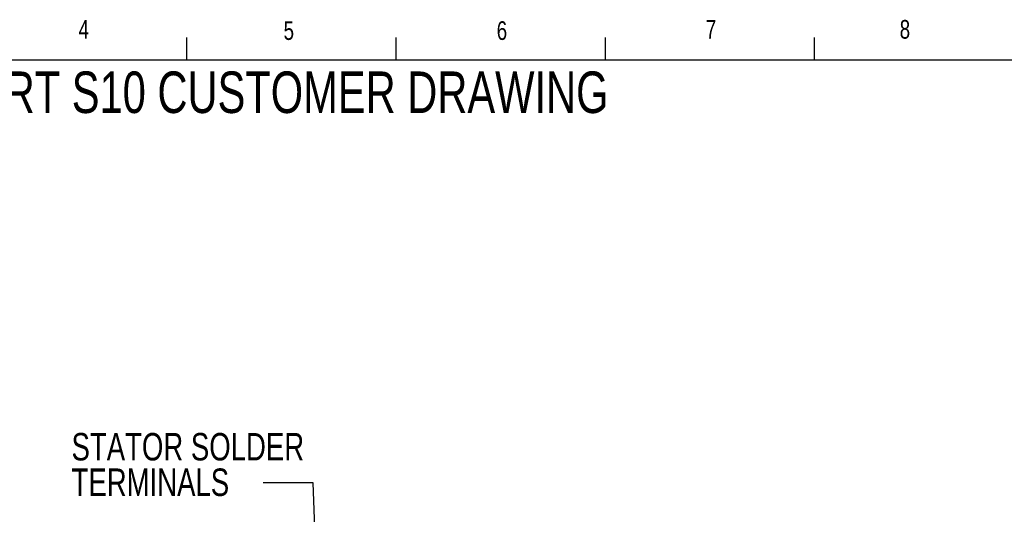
# Model space of a CAD drawing. Header units: inches. Extents: x 0.5 to 16.4, y 0.4 to 10.9.
# Tile 11 of 12: x 4 to 8.9, y 8.4 to 10.8. Entities that reach past the tile are written whole.
import ezdxf

# ---------------------------------------------------------------- set-up
doc = ezdxf.new("R2010")
doc.units = ezdxf.units.IN
doc.header["$MEASUREMENT"] = 0
for name, color, linetype in [('BORDER', 1, 'Continuous'), ('DIMENSIONS', 150, 'Continuous'), ('TEXT', 7, 'Continuous')]:
    doc.layers.add(name, color=color, linetype=linetype)
doc.styles.add('SLDTEXTSTYLE0', font='TXT', dxfattribs={"width": 0.75})
doc.dimstyles.new('SLDDIMSTYLE1', dxfattribs={"dimtxt": 0.18, "dimasz": 0.156, "dimexe": 0, "dimexo": 0.0625, "dimgap": 0, "dimtad": 0, "dimtih": 1, "dimtoh": 1, "dimdec": 0, "dimrnd": 1e-09, "dimzin": 0, "dimdsep": 46, "dimtxsty": 'Standard', "dimsah": 1, "dimcen": 0.09, "dimadec": 0, "dimazin": 0, "dimtfac": 0.156, "dimtdec": 0, "dimtofl": 0, "dimtmove": 0, "dimatfit": 3, "dimfxl": 0, "dimfrac": 2, "dimtolj": 1, "dimtzin": 0, "dimarcsym": 0})

# ---------------------------------------------------------------- blocks, each defined once
blk = doc.blocks.new('SW_NOTE_0_3')
at = {"layer": 'DIMENSIONS', "color": 0, "attachment_point": 1, "style": 'SLDTEXTSTYLE0'}
for s, insert, char_height in [('STATOR SOLDER', (-0.9618, 0.2497), 0.137795), ('TERMINALS', (-0.9618, 0.0715), 0.1378)]:
    blk.add_mtext(s, dxfattribs=dict(at, insert=insert, char_height=char_height))

msp = doc.modelspace()

# ---------------------------------------------------------------- linework, layer by layer
at = {"layer": 'BORDER'}
for p, q in [((4.82625, 10.64207), (4.82625, 10.75404)), ((5.87625, 10.64207), (5.87625, 10.75404)), ((6.92625, 10.64207), (6.92625, 10.75404)), ((7.97625, 10.64207), (7.97625, 10.75404)), ((0.62625, 10.64207), (16.37625, 10.64207))]:
    msp.add_line(p, q, dxfattribs=at)

# ---------------------------------------------------------------- block references
at = {"layer": 'DIMENSIONS'}
msp.add_blockref('SW_NOTE_0_3', (5.2092, 8.52065), dxfattribs=at)

# ---------------------------------------------------------------- texts
at = {"layer": 'DIMENSIONS', "insert": (2.65805, 10.58405), "char_height": 0.2083333, "attachment_point": 1, "style": 'SLDTEXTSTYLE0'}
msp.add_mtext('MODEL SHORT S10 CUSTOMER DRAWING', dxfattribs=at)
at = {"layer": 'TEXT', "char_height": 0.09375, "attachment_point": 1, "style": 'SLDTEXTSTYLE0'}
for s, insert in [('4', (4.28255, 10.84278)), ('4', (4.28255, 10.84278)), ('5', (5.31155, 10.83606)), ('5', (5.31155, 10.83606)), ('6', (6.38091, 10.83606)), ('6', (6.38091, 10.83606)), ('7', (7.4301, 10.84278)), ('7', (7.4301, 10.84278)), ('8', (8.40314, 10.84246)), ('8', (8.40314, 10.84246))]:
    msp.add_mtext(s, dxfattribs=dict(at, insert=insert))

# ---------------------------------------------------------------- leaders
at = {"layer": 'DIMENSIONS'}
msp.add_leader([(5.48686, 7.85033), (5.4592, 8.52065), (5.2092, 8.52065)], dimstyle='SLDDIMSTYLE1', dxfattribs=at)

doc.saveas('drawing.dxf')
